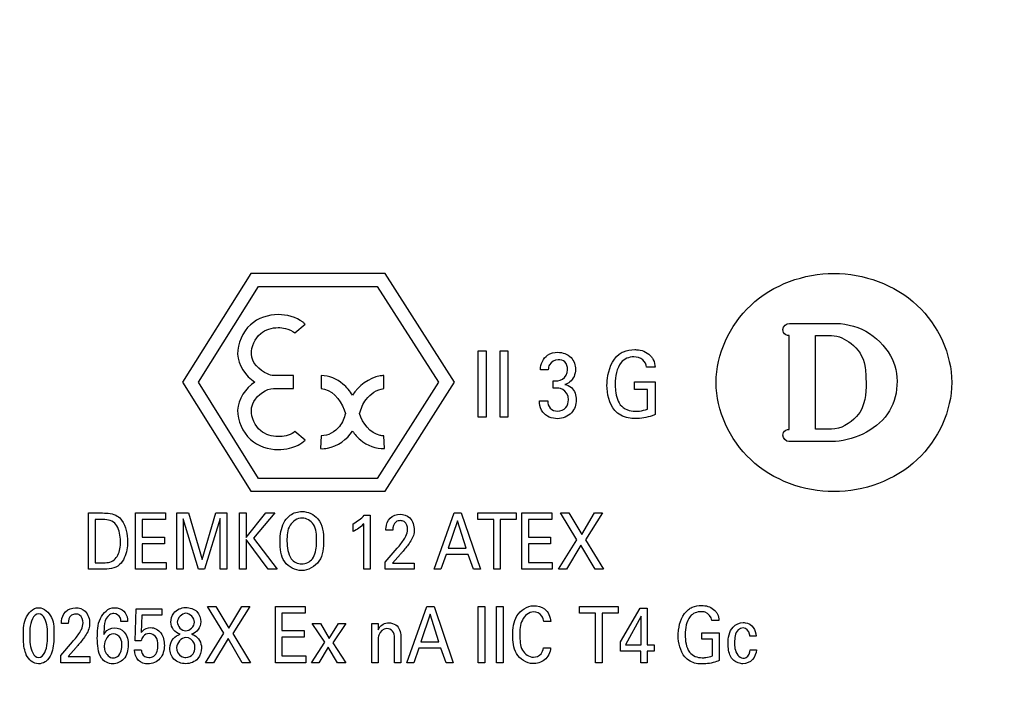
# Model space of a CAD drawing. Header units: inches. Extents: x 0 to 22, y 0 to 17.
# Tile 9 of 75: x 5.617 to 6.495, y 6.373 to 6.966. Entities that reach past the tile are written whole.
import ezdxf

# ---------------------------------------------------------------- set-up
doc = ezdxf.new("R2010")
doc.units = ezdxf.units.IN
doc.header["$LTSCALE"] = 1.21
doc.header["$MEASUREMENT"] = 0
doc.layers.get('0').update_dxf_attribs({"linetype": 'CONTINUOUS'})
doc.layers.add('DIMENSIONS', color=7, linetype='CONTINUOUS')
doc.styles.get("Standard").update_dxf_attribs({"font": 'txt', "width": 0.8})
doc.dimstyles.new('DIMSTYLE_1', dxfattribs={"dimtxt": 0.125, "dimasz": 0.18, "dimexe": 0.125, "dimexo": 0.0625, "dimgap": 0.0625, "dimtad": 0, "dimtih": 1, "dimtoh": 1, "dimzin": 4, "dimdsep": 46, "dimtxsty": 'STANDARD', "dimblk": '_FILLED', "dimblk1": '_FILLED', "dimblk2": '_FILLED', "dimcen": 0.09, "dimadec": 0, "dimazin": 0, "dimtp": 0.001, "dimtm": 0.001, "dimtfac": 1, "dimtofl": 0, "dimtmove": 0, "dimatfit": 3, "dimldrblk": '_FILLED', "dimfxl": 1, "dimtolj": 1, "dimtzin": 4, "dimarcsym": 0})

# ---------------------------------------------------------------- blocks, each defined once
blk = doc.blocks.new('_FILLED')
at = {"color": 0, "linetype": 'BYBLOCK'}
blk.add_solid([(0, 0), (-1, 0.1736), (-1, -0.1736)], dxfattribs=at)
blk = doc.blocks.new('*D4')
at = {"layer": 'DIMENSIONS', "color": 2, "linetype": 'CONTINUOUS'}
for p, q in [((4.87756, 6.64286), (4.06506, 6.64286)), ((4.19006, 6.64286), (4.19006, 6.23261)), ((4.19006, 5.57237), (4.19006, 5.98261)), ((7.03247, 5.57237), (4.06506, 5.57237))]:
    blk.add_line(p, q, dxfattribs=at)
at = {"layer": 'DIMENSIONS', "color": 2, "linetype": 'CONTINUOUS', "xscale": 0.18, "yscale": 0.18, "zscale": 0.18}
for p, rotation in [((4.19006, 6.64286), 90.0001115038), ((4.19006, 5.57237), 270)]:
    blk.add_blockref('_FILLED', p, dxfattribs=dict(at, rotation=rotation))
at = {"layer": 'DIMENSIONS', "color": 2, "linetype": 'CONTINUOUS', "insert": (4.19006, 6.17011), "char_height": 0.125, "width": 1.125, "attachment_point": 2, "line_spacing_factor": 0.9}
blk.add_mtext('1.07{\\Ftxt.shx;\\W1.000000;\\H0.125000; }[27.2]', dxfattribs=at)
blk = doc.blocks.new('*D16')
at = {"layer": 'DIMENSIONS', "color": 2, "linetype": 'CONTINUOUS'}
for p, q in [((4.94006, 6.91971), (4.94006, 9.91637)), ((7.84906, 8.95887), (7.84906, 9.91637)), ((4.94006, 9.79137), (5.76956, 9.79137)), ((7.84906, 9.79137), (7.01956, 9.79137))]:
    blk.add_line(p, q, dxfattribs=at)
at = {"layer": 'DIMENSIONS', "color": 2, "linetype": 'CONTINUOUS', "xscale": 0.18, "yscale": 0.18, "zscale": 0.18, "rotation": 180}
blk.add_blockref('_FILLED', (4.94006, 9.79137), dxfattribs=at)
at = {"layer": 'DIMENSIONS', "color": 2, "linetype": 'CONTINUOUS', "xscale": 0.18, "yscale": 0.18, "zscale": 0.18}
blk.add_blockref('_FILLED', (7.84906, 9.79137), dxfattribs=at)
at = {"layer": 'DIMENSIONS', "color": 2, "linetype": 'CONTINUOUS', "insert": (6.39456, 9.85387), "char_height": 0.125, "width": 1.125, "attachment_point": 2, "line_spacing_factor": 0.9}
blk.add_mtext('2.91{\\Ftxt.shx;\\W1.000000;\\H0.125000; }[73.9]', dxfattribs=at)

msp = doc.modelspace()

# ---------------------------------------------------------------- linework, layer by layer
at = {"color": 40, "linetype": 'CONTINUOUS'}
for p, q in [((5.82291, 6.73999), (5.76201, 6.64306)), ((5.94264, 6.73999), (5.82291, 6.73999)), ((6.00444, 6.64306), (5.94264, 6.73999)), ((5.77625, 6.64306), (5.82988, 6.72843)), ((5.82988, 6.72843), (5.9357, 6.72843)), ((5.9357, 6.72843), (5.99017, 6.64306)), ((5.86219, 6.68703), (5.87135, 6.69471)), ((6.30337, 6.69544), (6.3408, 6.69544)), ((6.30296, 6.60096), (6.30296, 6.68454)), ((6.32653, 6.68454), (6.34086, 6.68454)), ((6.32653, 6.60118), (6.32653, 6.68454)), ((6.02583, 6.67104), (6.03279, 6.67104)), ((6.02583, 6.61183), (6.02583, 6.67104)), ((6.03279, 6.67104), (6.03279, 6.61183)), ((6.04518, 6.67104), (6.05213, 6.67104)), ((6.04518, 6.61183), (6.04518, 6.67104)), ((6.05213, 6.67104), (6.05213, 6.61183)), ((6.18346, 6.65628), (6.17589, 6.65628)), ((5.86113, 6.64884), (5.8433, 6.64884)), ((5.86113, 6.63728), (5.86113, 6.64884)), ((5.88581, 6.64884), (5.88573, 6.63728)), ((5.94153, 6.63728), (5.94142, 6.64884)), ((6.08817, 6.65414), (6.08115, 6.65414)), ((5.76201, 6.64306), (5.82291, 6.54576)), ((5.8299, 6.55723), (5.77625, 6.64306)), ((5.99017, 6.64306), (5.9357, 6.55723)), ((5.94267, 6.54576), (6.00444, 6.64306)), ((6.09255, 6.63766), (6.09255, 6.6443)), ((6.16525, 6.64332), (6.18367, 6.64332)), ((6.16525, 6.63651), (6.16525, 6.64332)), ((6.18367, 6.64332), (6.18367, 6.61412)), ((5.8433, 6.63728), (5.86113, 6.63728)), ((6.17672, 6.63651), (6.16525, 6.63651)), ((6.17672, 6.61896), (6.17672, 6.63651)), ((6.08039, 6.62643), (6.08776, 6.62643)), ((6.03279, 6.61183), (6.02583, 6.61183)), ((6.05213, 6.61183), (6.04518, 6.61183)), ((5.87135, 6.59141), (5.86219, 6.59906)), ((5.88576, 6.59529), (5.88511, 6.58374)), ((5.94213, 6.58374), (5.94148, 6.59529)), ((6.34072, 6.6011), (6.32653, 6.60118)), ((6.34072, 6.59008), (6.30285, 6.59003)), ((5.9357, 6.55723), (5.8299, 6.55723)), ((5.82291, 6.54576), (5.94267, 6.54576)), ((5.67828, 6.52638), (5.69059, 6.52638)), ((5.67828, 6.47619), (5.67828, 6.52638)), ((5.72014, 6.52638), (5.74684, 6.52638)), ((5.72014, 6.47619), (5.72014, 6.52638)), ((5.74684, 6.52638), (5.74684, 6.52047)), ((5.75699, 6.52638), (5.76743, 6.52638)), ((5.75699, 6.47619), (5.75699, 6.52638)), ((5.76743, 6.52638), (5.77944, 6.48502)), ((5.77944, 6.48502), (5.79176, 6.52638)), ((5.79176, 6.52638), (5.80148, 6.52638)), ((5.80148, 6.52638), (5.80148, 6.47619)), ((5.81284, 6.52638), (5.81867, 6.52638)), ((5.81284, 6.47619), (5.81284, 6.52638)), ((5.81867, 6.52638), (5.81867, 6.50441)), ((5.81867, 6.50441), (5.8364, 6.52638)), ((5.84447, 6.52638), (5.82544, 6.50393)), ((5.8364, 6.52638), (5.84447, 6.52638)), ((5.98644, 6.47619), (6.00435, 6.52638)), ((6.00435, 6.52638), (6.01065, 6.52638)), ((6.01065, 6.52638), (6.02785, 6.47619)), ((6.02529, 6.52638), (6.05964, 6.52638)), ((6.02529, 6.52047), (6.02529, 6.52638)), ((6.05964, 6.52638), (6.05964, 6.52047)), ((6.06456, 6.52638), (6.09125, 6.52638)), ((6.06456, 6.47619), (6.06456, 6.52638)), ((6.09125, 6.52638), (6.09125, 6.52047)), ((6.099, 6.52638), (6.10654, 6.52638)), ((6.11373, 6.50246), (6.099, 6.52638)), ((6.10654, 6.52638), (6.11803, 6.50706)), ((6.11803, 6.50706), (6.12952, 6.52638)), ((6.13665, 6.52638), (6.1215, 6.50233)), ((6.12952, 6.52638), (6.13665, 6.52638)), ((5.69124, 6.52061), (5.68417, 6.52061)), ((5.68417, 6.52061), (5.68417, 6.48189)), ((5.74684, 6.52047), (5.72604, 6.52047)), ((5.72604, 6.52047), (5.72604, 6.50483)), ((5.77615, 6.47619), (5.76271, 6.52109)), ((5.76271, 6.52109), (5.76271, 6.47619)), ((5.7957, 6.52137), (5.78174, 6.47619)), ((5.7957, 6.47619), (5.7957, 6.52137)), ((5.91425, 6.50977), (5.91425, 6.51672)), ((5.92374, 6.47619), (5.92374, 6.51672)), ((5.92416, 6.52429), (5.9294, 6.52429)), ((5.9294, 6.52429), (5.9294, 6.47619)), ((6.00723, 6.5195), (5.99899, 6.49489)), ((6.01507, 6.49489), (6.00723, 6.5195)), ((6.03955, 6.52047), (6.02529, 6.52047)), ((6.03955, 6.47619), (6.03955, 6.52047)), ((6.05964, 6.52047), (6.04539, 6.52047)), ((6.04539, 6.52047), (6.04539, 6.47619)), ((6.09125, 6.52047), (6.07045, 6.52047)), ((6.07045, 6.52047), (6.07045, 6.50483)), ((5.94957, 6.51116), (5.94339, 6.51116)), ((5.72604, 6.50483), (5.74583, 6.50483)), ((5.74583, 6.49899), (5.72604, 6.49899)), ((5.72604, 6.49899), (5.72604, 6.48231)), ((5.74583, 6.50483), (5.74583, 6.49899)), ((5.83829, 6.47619), (5.81867, 6.50282)), ((5.81867, 6.50282), (5.81867, 6.47619)), ((5.82544, 6.50393), (5.84653, 6.47619)), ((6.07045, 6.50483), (6.09025, 6.50483)), ((6.09025, 6.49899), (6.07045, 6.49899)), ((6.07045, 6.49899), (6.07045, 6.48231)), ((6.09025, 6.50483), (6.09025, 6.49899)), ((6.09723, 6.47619), (6.11373, 6.50246)), ((6.1215, 6.50233), (6.13741, 6.47619)), ((5.9428, 6.48252), (5.95346, 6.49489)), ((5.95646, 6.48967), (5.94934, 6.48169)), ((5.99899, 6.49489), (6.01507, 6.49489)), ((6.11732, 6.49774), (6.10436, 6.47619)), ((6.12999, 6.47619), (6.11732, 6.49774)), ((5.68417, 6.48189), (5.68994, 6.48189)), ((5.72604, 6.48231), (5.7473, 6.48231)), ((5.7473, 6.48231), (5.7473, 6.47619)), ((5.9428, 6.47619), (5.9428, 6.48252)), ((5.94934, 6.48169), (5.96872, 6.48169)), ((5.96872, 6.48169), (5.96872, 6.47619)), ((5.9971, 6.48926), (5.9925, 6.47619)), ((6.01684, 6.48926), (5.9971, 6.48926)), ((6.02143, 6.47619), (6.01684, 6.48926)), ((6.07045, 6.48231), (6.09173, 6.48231)), ((6.09173, 6.48231), (6.09173, 6.47619)), ((5.69024, 6.47619), (5.67828, 6.47619)), ((5.7473, 6.47619), (5.72014, 6.47619)), ((5.76271, 6.47619), (5.75699, 6.47619)), ((5.78174, 6.47619), (5.77615, 6.47619)), ((5.80148, 6.47619), (5.7957, 6.47619)), ((5.81867, 6.47619), (5.81284, 6.47619)), ((5.84653, 6.47619), (5.83829, 6.47619)), ((5.9294, 6.47619), (5.92374, 6.47619)), ((5.96872, 6.47619), (5.9428, 6.47619)), ((5.9925, 6.47619), (5.98644, 6.47619)), ((6.02785, 6.47619), (6.02143, 6.47619)), ((6.04539, 6.47619), (6.03955, 6.47619)), ((6.09173, 6.47619), (6.06456, 6.47619)), ((6.10436, 6.47619), (6.09723, 6.47619)), ((6.13741, 6.47619), (6.12999, 6.47619)), ((5.71964, 6.41232), (5.72071, 6.44096)), ((5.72071, 6.44096), (5.74362, 6.44096)), ((5.74362, 6.44096), (5.74362, 6.43533)), ((5.799, 6.41914), (5.78427, 6.44305)), ((5.78427, 6.44305), (5.79181, 6.44305)), ((5.79181, 6.44305), (5.8033, 6.42372)), ((5.8033, 6.42372), (5.81479, 6.44305)), ((5.82192, 6.44305), (5.80678, 6.419)), ((5.81479, 6.44305), (5.82192, 6.44305)), ((5.84482, 6.44305), (5.87152, 6.44305)), ((5.84482, 6.39286), (5.84482, 6.44305)), ((5.87152, 6.43714), (5.85072, 6.43714)), ((5.85072, 6.43714), (5.85072, 6.4215)), ((5.87152, 6.44305), (5.87152, 6.43714)), ((5.96211, 6.39286), (5.98002, 6.44305)), ((5.98002, 6.44305), (5.98632, 6.44305)), ((5.98632, 6.44305), (6.00353, 6.39286)), ((6.02573, 6.44305), (6.03163, 6.44305)), ((6.02573, 6.39286), (6.02573, 6.44305)), ((6.03163, 6.44305), (6.03163, 6.39286)), ((6.04212, 6.44305), (6.04802, 6.44305)), ((6.04212, 6.39286), (6.04212, 6.44305)), ((6.04802, 6.44305), (6.04802, 6.39286)), ((6.11607, 6.44305), (6.15042, 6.44305)), ((6.11607, 6.43714), (6.11607, 6.44305)), ((6.13033, 6.43714), (6.11607, 6.43714)), ((6.13033, 6.39286), (6.13033, 6.43714)), ((6.15042, 6.43714), (6.13616, 6.43714)), ((6.13616, 6.43714), (6.13616, 6.39286)), ((6.15042, 6.44305), (6.15042, 6.43714)), ((6.15251, 6.41156), (6.17018, 6.44159)), ((6.17018, 6.44159), (6.17655, 6.44159)), ((6.17655, 6.44159), (6.17655, 6.40892)), ((5.66014, 6.42782), (5.65395, 6.42782)), ((5.71308, 6.42956), (5.70701, 6.42956)), ((5.72577, 6.43533), (5.72501, 6.41976)), ((5.74362, 6.43533), (5.72577, 6.43533)), ((5.98291, 6.43617), (5.97466, 6.41156)), ((5.99075, 6.41156), (5.98291, 6.43617)), ((6.09045, 6.42949), (6.08414, 6.42949)), ((6.17107, 6.43429), (6.15699, 6.40892)), ((6.17107, 6.40892), (6.17107, 6.43429)), ((6.24045, 6.43054), (6.23403, 6.43054)), ((5.78251, 6.39286), (5.799, 6.41914)), ((5.85072, 6.4215), (5.87051, 6.4215)), ((5.87051, 6.4215), (5.87051, 6.41566)), ((5.88881, 6.41114), (5.87774, 6.42776)), ((5.87774, 6.42776), (5.88498, 6.42776)), ((5.88498, 6.42776), (5.89287, 6.41461)), ((5.89287, 6.41461), (5.90112, 6.42776)), ((5.90766, 6.42776), (5.89611, 6.41072)), ((5.90112, 6.42776), (5.90766, 6.42776)), ((5.93086, 6.42776), (5.9364, 6.42776)), ((5.93092, 6.42372), (5.93086, 6.42776)), ((5.93092, 6.39286), (5.93092, 6.42372)), ((5.9364, 6.42776), (5.93645, 6.42212)), ((6.22502, 6.41955), (6.24063, 6.41955)), ((6.22502, 6.41378), (6.22502, 6.41955)), ((6.24063, 6.41955), (6.24063, 6.39481)), ((5.65337, 6.39919), (5.66403, 6.41156)), ((5.72501, 6.41232), (5.71964, 6.41232)), ((5.80259, 6.41441), (5.78964, 6.39286)), ((5.81526, 6.39286), (5.80259, 6.41441)), ((5.80678, 6.419), (5.82268, 6.39286)), ((5.87051, 6.41566), (5.85072, 6.41566)), ((5.85072, 6.41566), (5.85072, 6.39898)), ((5.87709, 6.39286), (5.88881, 6.41114)), ((5.89611, 6.41072), (5.90766, 6.39286)), ((5.93645, 6.41295), (5.93645, 6.39286)), ((5.951, 6.39286), (5.951, 6.41503)), ((5.95666, 6.41656), (5.95666, 6.39286)), ((5.97466, 6.41156), (5.99075, 6.41156)), ((6.15251, 6.40329), (6.15251, 6.41156)), ((6.23474, 6.41378), (6.22502, 6.41378)), ((6.23474, 6.39891), (6.23474, 6.41378)), ((6.27354, 6.41656), (6.26795, 6.41656)), ((5.66704, 6.40635), (5.65991, 6.39835)), ((5.71911, 6.40426), (5.72524, 6.40426)), ((5.89193, 6.40683), (5.88357, 6.39286)), ((5.90036, 6.39286), (5.89193, 6.40683)), ((5.97277, 6.40593), (5.96818, 6.39286)), ((5.99252, 6.40593), (5.97277, 6.40593)), ((5.99711, 6.39286), (5.99252, 6.40593)), ((6.08385, 6.40607), (6.09033, 6.40607)), ((6.17089, 6.40329), (6.15251, 6.40329)), ((6.15699, 6.40892), (6.17107, 6.40892)), ((6.17089, 6.39286), (6.17089, 6.40329)), ((6.17655, 6.40892), (6.1825, 6.40892)), ((6.1825, 6.40329), (6.17655, 6.40329)), ((6.17655, 6.40329), (6.17655, 6.39286)), ((6.1825, 6.40892), (6.1825, 6.40329)), ((6.26819, 6.40447), (6.27378, 6.40447)), ((5.65337, 6.39286), (5.65337, 6.39919)), ((5.67929, 6.39286), (5.65337, 6.39286)), ((5.65991, 6.39835), (5.67929, 6.39835)), ((5.67929, 6.39835), (5.67929, 6.39286)), ((5.78964, 6.39286), (5.78251, 6.39286)), ((5.82268, 6.39286), (5.81526, 6.39286)), ((5.87199, 6.39286), (5.84482, 6.39286)), ((5.85072, 6.39898), (5.87199, 6.39898)), ((5.87199, 6.39898), (5.87199, 6.39286)), ((5.88357, 6.39286), (5.87709, 6.39286)), ((5.90766, 6.39286), (5.90036, 6.39286)), ((5.93645, 6.39286), (5.93092, 6.39286)), ((5.95666, 6.39286), (5.951, 6.39286)), ((5.96818, 6.39286), (5.96211, 6.39286)), ((6.00353, 6.39286), (5.99711, 6.39286)), ((6.03163, 6.39286), (6.02573, 6.39286)), ((6.04802, 6.39286), (6.04212, 6.39286)), ((6.13616, 6.39286), (6.13033, 6.39286)), ((6.17655, 6.39286), (6.17089, 6.39286))]:
    msp.add_line(p, q, dxfattribs=at)
for points, knots in [([(6.23788, 6.64271), (6.23793, 6.66784), (6.26233, 6.72101), (6.31645, 6.73996), (6.34295, 6.73993)], [0, 0, 0, 0, 0.486766, 1, 1, 1, 1]), ([(6.34295, 6.73993), (6.36947, 6.73996), (6.42364, 6.72107), (6.44802, 6.66782), (6.44801, 6.64271)], [0, 0, 0, 0, 0.513626, 1, 1, 1, 1]), ([(5.84721, 6.70323), (5.83849, 6.70323), (5.81925, 6.69695), (5.81119, 6.67759), (5.81119, 6.66807)], [0, 0, 0, 0, 0.478018, 1, 1, 1, 1]), ([(5.87135, 6.69471), (5.87077, 6.69532), (5.86425, 6.70097), (5.85497, 6.70323), (5.84721, 6.70323)], [0, 0, 0, 0, 0.098275, 1, 1, 1, 1]), ([(5.82339, 6.66807), (5.82339, 6.67477), (5.82895, 6.68783), (5.84175, 6.69167), (5.84721, 6.69167)], [0, 0, 0, 0, 0.550836, 1, 1, 1, 1]), ([(5.84721, 6.69167), (5.84943, 6.69167), (5.85477, 6.69125), (5.85968, 6.68883), (5.86219, 6.68703)], [0, 0, 0, 0, 0.418713, 1, 1, 1, 1]), ([(6.3408, 6.69544), (6.35127, 6.69581), (6.37275, 6.69125), (6.38818, 6.67557), (6.39327, 6.66664)], [0, 0, 0, 0, 0.504697, 1, 1, 1, 1]), ([(6.30296, 6.68454), (6.30107, 6.6843), (6.29789, 6.68623), (6.29743, 6.68906), (6.29743, 6.68994)], [0, 0, 0, 0, 0.684383, 1, 1, 1, 1]), ([(5.8433, 6.64884), (5.84139, 6.64884), (5.83234, 6.65198), (5.82339, 6.66046), (5.82339, 6.66807)], [0, 0, 0, 0, 0.200518, 1, 1, 1, 1]), ([(6.08115, 6.65414), (6.08129, 6.659), (6.08508, 6.66793), (6.09358, 6.66965), (6.09672, 6.66965)], [0, 0, 0, 0, 0.607292, 1, 1, 1, 1]), ([(6.09672, 6.66965), (6.10096, 6.66965), (6.10969, 6.66667), (6.11244, 6.65808), (6.11244, 6.65431)], [0, 0, 0, 0, 0.528709, 1, 1, 1, 1]), ([(6.14057, 6.64045), (6.14057, 6.64236), (6.14115, 6.65217), (6.14506, 6.66286), (6.15135, 6.66784)], [0, 0, 0, 0, 0.191999, 1, 1, 1, 1]), ([(6.15135, 6.66784), (6.15253, 6.66879), (6.15685, 6.67128), (6.16191, 6.67203), (6.16532, 6.67203)], [0, 0, 0, 0, 0.307516, 1, 1, 1, 1]), ([(6.17589, 6.65628), (6.17554, 6.65876), (6.17311, 6.66416), (6.16733, 6.66554), (6.16455, 6.66554)], [0, 0, 0, 0, 0.473586, 1, 1, 1, 1]), ([(6.16532, 6.67203), (6.16642, 6.67203), (6.17186, 6.67185), (6.17734, 6.66904), (6.18012, 6.66571)], [0, 0, 0, 0, 0.202789, 1, 1, 1, 1]), ([(6.18012, 6.66571), (6.1808, 6.66487), (6.18271, 6.66204), (6.18333, 6.65858), (6.18346, 6.65628)], [0, 0, 0, 0, 0.318895, 1, 1, 1, 1]), ([(6.09693, 6.66308), (6.09397, 6.66308), (6.08909, 6.66019), (6.0883, 6.65564), (6.08817, 6.65414)], [0, 0, 0, 0, 0.663463, 1, 1, 1, 1]), ([(6.10541, 6.65414), (6.10541, 6.65657), (6.10414, 6.66177), (6.09906, 6.66308), (6.09693, 6.66308)], [0, 0, 0, 0, 0.533255, 1, 1, 1, 1]), ([(6.37053, 6.65774), (6.37092, 6.65529), (6.37198, 6.64282), (6.37205, 6.62955), (6.3682, 6.62022)], [0, 0, 0, 0, 0.196928, 1, 1, 1, 1]), ([(5.91364, 6.63132), (5.91137, 6.63509), (5.90404, 6.64382), (5.89269, 6.64884), (5.88581, 6.64884)], [0, 0, 0, 0, 0.390546, 1, 1, 1, 1]), ([(5.94142, 6.64884), (5.94034, 6.64884), (5.92932, 6.64758), (5.9188, 6.63988), (5.91364, 6.63132)], [0, 0, 0, 0, 0.097648, 1, 1, 1, 1]), ([(6.09255, 6.6443), (6.09531, 6.64402), (6.10199, 6.64424), (6.10541, 6.6509), (6.10541, 6.65414)], [0, 0, 0, 0, 0.461357, 1, 1, 1, 1]), ([(6.11244, 6.65431), (6.11244, 6.65025), (6.10993, 6.64385), (6.1045, 6.64138), (6.10284, 6.64094)], [0, 0, 0, 0, 0.70214, 1, 1, 1, 1]), ([(6.10284, 6.64094), (6.10499, 6.64058), (6.11104, 6.63803), (6.11313, 6.63112), (6.11313, 6.62716)], [0, 0, 0, 0, 0.354959, 1, 1, 1, 1]), ([(6.14787, 6.64152), (6.14787, 6.64008), (6.1482, 6.63371), (6.14956, 6.62696), (6.15246, 6.6229)], [0, 0, 0, 0, 0.222952, 1, 1, 1, 1]), ([(6.34295, 6.54546), (6.31644, 6.54547), (6.26236, 6.56445), (6.23793, 6.61759), (6.23788, 6.64271)], [0, 0, 0, 0, 0.513421, 1, 1, 1, 1]), ([(6.44801, 6.64271), (6.44802, 6.61761), (6.42361, 6.56438), (6.36948, 6.54547), (6.34295, 6.54546)], [0, 0, 0, 0, 0.486187, 1, 1, 1, 1]), ([(5.82339, 6.61805), (5.82339, 6.6207), (5.82676, 6.63005), (5.83627, 6.63728), (5.8433, 6.63728)], [0, 0, 0, 0, 0.273585, 1, 1, 1, 1]), ([(5.88573, 6.63728), (5.88668, 6.63721), (5.89717, 6.63549), (5.90483, 6.62425), (5.90735, 6.61499)], [0, 0, 0, 0, 0.090409, 1, 1, 1, 1]), ([(5.91997, 6.61499), (5.92117, 6.61944), (5.92516, 6.62961), (5.93537, 6.63677), (5.94153, 6.63728)], [0, 0, 0, 0, 0.42739, 1, 1, 1, 1]), ([(6.10618, 6.62725), (6.10618, 6.62858), (6.10575, 6.63287), (6.10206, 6.63653), (6.09923, 6.63725)], [0, 0, 0, 0, 0.313254, 1, 1, 1, 1]), ([(6.08323, 6.61634), (6.08154, 6.6186), (6.0805, 6.62224), (6.08041, 6.62574), (6.08039, 6.62643)], [0, 0, 0, 0, 0.80331, 1, 1, 1, 1]), ([(6.08776, 6.62643), (6.08773, 6.62409), (6.08895, 6.61883), (6.0942, 6.61716), (6.09658, 6.61716)], [0, 0, 0, 0, 0.495271, 1, 1, 1, 1]), ([(6.11313, 6.62716), (6.11313, 6.62313), (6.11018, 6.61406), (6.10099, 6.61043), (6.09644, 6.61043)], [0, 0, 0, 0, 0.469636, 1, 1, 1, 1]), ([(6.09658, 6.61716), (6.09924, 6.61716), (6.1048, 6.61931), (6.10618, 6.62482), (6.10618, 6.62725)], [0, 0, 0, 0, 0.522928, 1, 1, 1, 1]), ([(5.81119, 6.61805), (5.81119, 6.60853), (5.81925, 6.58919), (5.83849, 6.5829), (5.84721, 6.5829)], [0, 0, 0, 0, 0.52187, 1, 1, 1, 1]), ([(5.84721, 6.59445), (5.84175, 6.59445), (5.82894, 6.59828), (5.82339, 6.61135), (5.82339, 6.61805)], [0, 0, 0, 0, 0.449005, 1, 1, 1, 1]), ([(5.90735, 6.61499), (5.90624, 6.61094), (5.90233, 6.60134), (5.89181, 6.59489), (5.88576, 6.59529)], [0, 0, 0, 0, 0.40931, 1, 1, 1, 1]), ([(5.94148, 6.59529), (5.94038, 6.59522), (5.93033, 6.59627), (5.92232, 6.60643), (5.91997, 6.61499)], [0, 0, 0, 0, 0.110239, 1, 1, 1, 1]), ([(6.16581, 6.61052), (6.16372, 6.61052), (6.15705, 6.61093), (6.15053, 6.61436), (6.14759, 6.6179)], [0, 0, 0, 0, 0.312945, 1, 1, 1, 1]), ([(6.16581, 6.61707), (6.16711, 6.61707), (6.17081, 6.61726), (6.17445, 6.61814), (6.17672, 6.61896)], [0, 0, 0, 0, 0.349911, 1, 1, 1, 1]), ([(6.18367, 6.61412), (6.18274, 6.61376), (6.17705, 6.6116), (6.17089, 6.61052), (6.16581, 6.61052)], [0, 0, 0, 0, 0.164875, 1, 1, 1, 1]), ([(6.3682, 6.62022), (6.36696, 6.61733), (6.36031, 6.60794), (6.34903, 6.60113), (6.34072, 6.6011)], [0, 0, 0, 0, 0.274856, 1, 1, 1, 1]), ([(5.86219, 6.59906), (5.86188, 6.59876), (5.85769, 6.59556), (5.85204, 6.59445), (5.84721, 6.59445)], [0, 0, 0, 0, 0.080512, 1, 1, 1, 1]), ([(5.88511, 6.58374), (5.88721, 6.58362), (5.89832, 6.58458), (5.90874, 6.59189), (5.91364, 6.59941)], [0, 0, 0, 0, 0.189795, 1, 1, 1, 1]), ([(5.91364, 6.59941), (5.91557, 6.59647), (5.9229, 6.58801), (5.93452, 6.5833), (5.94213, 6.58374)], [0, 0, 0, 0, 0.316072, 1, 1, 1, 1]), ([(6.29743, 6.5957), (6.29743, 6.59656), (6.29807, 6.5993), (6.3011, 6.60115), (6.30296, 6.60096)], [0, 0, 0, 0, 0.313979, 1, 1, 1, 1]), ([(5.84721, 6.5829), (5.85067, 6.5829), (5.8593, 6.58384), (5.86773, 6.58767), (5.87135, 6.59141)], [0, 0, 0, 0, 0.399194, 1, 1, 1, 1]), ([(5.69059, 6.52638), (5.69512, 6.52638), (5.70209, 6.52598), (5.70669, 6.52131), (5.70774, 6.51985)], [0, 0, 0, 0, 0.715136, 1, 1, 1, 1]), ([(5.85446, 6.52096), (5.85547, 6.52225), (5.85932, 6.52609), (5.86494, 6.5277), (5.86866, 6.5277)], [0, 0, 0, 0, 0.305697, 1, 1, 1, 1]), ([(5.86866, 6.5277), (5.87382, 6.5277), (5.88641, 6.52177), (5.88787, 6.50845), (5.88787, 6.50177)], [0, 0, 0, 0, 0.436071, 1, 1, 1, 1]), ([(5.956, 6.5252), (5.95906, 6.5252), (5.96657, 6.52284), (5.9686, 6.51502), (5.9686, 6.51116)], [0, 0, 0, 0, 0.442951, 1, 1, 1, 1]), ([(5.70667, 6.50059), (5.70667, 6.50143), (5.70649, 6.50681), (5.70534, 6.5126), (5.70255, 6.51623)], [0, 0, 0, 0, 0.153949, 1, 1, 1, 1]), ([(5.84898, 6.50094), (5.84898, 6.50251), (5.84925, 6.50942), (5.85112, 6.51672), (5.85446, 6.52096)], [0, 0, 0, 0, 0.225047, 1, 1, 1, 1]), ([(5.86872, 6.52186), (5.86453, 6.52186), (5.85531, 6.51588), (5.85517, 6.50614), (5.85517, 6.50135)], [0, 0, 0, 0, 0.466484, 1, 1, 1, 1]), ([(5.88162, 6.50184), (5.88162, 6.50669), (5.8816, 6.51629), (5.87259, 6.52186), (5.86872, 6.52186)], [0, 0, 0, 0, 0.556343, 1, 1, 1, 1]), ([(5.94339, 6.51116), (5.94341, 6.51187), (5.94354, 6.51562), (5.94502, 6.51953), (5.94716, 6.52172)], [0, 0, 0, 0, 0.189098, 1, 1, 1, 1]), ([(5.95623, 6.51957), (5.95492, 6.51957), (5.95066, 6.51863), (5.94957, 6.51379), (5.94957, 6.51116)], [0, 0, 0, 0, 0.333548, 1, 1, 1, 1]), ([(5.96277, 6.51171), (5.96277, 6.51425), (5.96141, 6.51877), (5.95743, 6.51957), (5.95623, 6.51957)], [0, 0, 0, 0, 0.678843, 1, 1, 1, 1]), ([(5.95977, 6.50316), (5.96029, 6.50401), (5.96183, 6.50661), (5.96277, 6.50966), (5.96277, 6.51171)], [0, 0, 0, 0, 0.325369, 1, 1, 1, 1]), ([(5.9686, 6.51116), (5.9686, 6.51041), (5.96854, 6.50604), (5.966, 6.50211), (5.96401, 6.49913)], [0, 0, 0, 0, 0.172319, 1, 1, 1, 1]), ([(5.70108, 6.48467), (5.70237, 6.48581), (5.70589, 6.49055), (5.70667, 6.49657), (5.70667, 6.50059)], [0, 0, 0, 0, 0.300238, 1, 1, 1, 1]), ([(5.71298, 6.50087), (5.71298, 6.49841), (5.71241, 6.49112), (5.70947, 6.48366), (5.70591, 6.4803)], [0, 0, 0, 0, 0.334589, 1, 1, 1, 1]), ([(5.86819, 6.47501), (5.86255, 6.47501), (5.84989, 6.48166), (5.84898, 6.49474), (5.84898, 6.50094)], [0, 0, 0, 0, 0.47674, 1, 1, 1, 1]), ([(5.88787, 6.50177), (5.88787, 6.49549), (5.88691, 6.48221), (5.87407, 6.47501), (5.86819, 6.47501)], [0, 0, 0, 0, 0.516731, 1, 1, 1, 1]), ([(5.8778, 6.4855), (5.88037, 6.48922), (5.88142, 6.49517), (5.88162, 6.50074), (5.88162, 6.50184)], [0, 0, 0, 0, 0.805016, 1, 1, 1, 1]), ([(5.96401, 6.49913), (5.96219, 6.49644), (5.95952, 6.4934), (5.95697, 6.49028), (5.95646, 6.48967)], [0, 0, 0, 0, 0.804414, 1, 1, 1, 1]), ([(5.62005, 6.41636), (5.62005, 6.42156), (5.6197, 6.43182), (5.62857, 6.44194), (5.63372, 6.44194)], [0, 0, 0, 0, 0.502222, 1, 1, 1, 1]), ([(5.63372, 6.44194), (5.63854, 6.44194), (5.6477, 6.43299), (5.64739, 6.42273), (5.64739, 6.41747)], [0, 0, 0, 0, 0.477657, 1, 1, 1, 1]), ([(5.65395, 6.42782), (5.65397, 6.42854), (5.65411, 6.43229), (5.65558, 6.4362), (5.65772, 6.43839)], [0, 0, 0, 0, 0.189098, 1, 1, 1, 1]), ([(5.66657, 6.44186), (5.66964, 6.44186), (5.67714, 6.4395), (5.67918, 6.43168), (5.67918, 6.42782)], [0, 0, 0, 0, 0.442896, 1, 1, 1, 1]), ([(5.68604, 6.41476), (5.68604, 6.42067), (5.6859, 6.43197), (5.69589, 6.44194), (5.70112, 6.44194)], [0, 0, 0, 0, 0.530434, 1, 1, 1, 1]), ([(5.70082, 6.43672), (5.69949, 6.43672), (5.69179, 6.43422), (5.69206, 6.42407), (5.69181, 6.41795)], [0, 0, 0, 0, 0.178152, 1, 1, 1, 1]), ([(5.70701, 6.42956), (5.707, 6.43074), (5.7067, 6.43425), (5.70304, 6.43672), (5.70082, 6.43672)], [0, 0, 0, 0, 0.347625, 1, 1, 1, 1]), ([(5.70112, 6.44194), (5.70233, 6.44194), (5.70602, 6.44153), (5.70937, 6.4393), (5.7109, 6.43735)], [0, 0, 0, 0, 0.327247, 1, 1, 1, 1]), ([(5.7516, 6.42894), (5.7516, 6.4318), (5.75348, 6.43894), (5.76089, 6.44207), (5.7648, 6.44207)], [0, 0, 0, 0, 0.422696, 1, 1, 1, 1]), ([(5.7648, 6.44207), (5.76835, 6.44207), (5.77587, 6.4399), (5.77835, 6.4325), (5.77835, 6.42921)], [0, 0, 0, 0, 0.519532, 1, 1, 1, 1]), ([(6.05658, 6.4174), (6.05658, 6.42323), (6.05749, 6.43562), (6.06933, 6.44374), (6.07519, 6.44374)], [0, 0, 0, 0, 0.498922, 1, 1, 1, 1]), ([(6.07495, 6.43818), (6.07087, 6.43818), (6.06282, 6.43092), (6.06288, 6.42202), (6.06288, 6.41747)], [0, 0, 0, 0, 0.472675, 1, 1, 1, 1]), ([(6.08414, 6.42949), (6.08391, 6.43123), (6.08291, 6.43596), (6.07777, 6.43818), (6.07495, 6.43818)], [0, 0, 0, 0, 0.383598, 1, 1, 1, 1]), ([(6.07519, 6.44374), (6.07853, 6.44374), (6.08665, 6.4419), (6.09017, 6.43373), (6.09045, 6.42949)], [0, 0, 0, 0, 0.440226, 1, 1, 1, 1]), ([(6.2041, 6.41712), (6.2041, 6.41873), (6.20459, 6.42705), (6.2079, 6.43612), (6.21323, 6.44034)], [0, 0, 0, 0, 0.192111, 1, 1, 1, 1]), ([(6.21323, 6.44034), (6.21424, 6.44114), (6.2179, 6.44325), (6.22219, 6.44388), (6.22508, 6.44388)], [0, 0, 0, 0, 0.307635, 1, 1, 1, 1]), ([(6.23403, 6.43054), (6.23361, 6.4336), (6.2302, 6.43802), (6.22573, 6.43839), (6.22443, 6.43839)], [0, 0, 0, 0, 0.70487, 1, 1, 1, 1]), ([(6.22508, 6.44388), (6.22602, 6.44388), (6.23062, 6.44373), (6.23527, 6.44135), (6.23763, 6.43853)], [0, 0, 0, 0, 0.202782, 1, 1, 1, 1]), ([(6.23763, 6.43853), (6.2382, 6.43782), (6.23982, 6.43542), (6.24034, 6.43248), (6.24045, 6.43054)], [0, 0, 0, 0, 0.31884, 1, 1, 1, 1]), ([(5.63378, 6.43638), (5.62873, 6.43638), (5.62564, 6.42558), (5.62571, 6.41894), (5.62571, 6.4167)], [0, 0, 0, 0, 0.692663, 1, 1, 1, 1]), ([(5.64167, 6.41684), (5.64167, 6.41948), (5.64183, 6.42604), (5.63839, 6.43638), (5.63378, 6.43638)], [0, 0, 0, 0, 0.364231, 1, 1, 1, 1]), ([(5.6668, 6.43623), (5.66548, 6.43623), (5.66123, 6.43529), (5.66014, 6.43045), (5.66014, 6.42782)], [0, 0, 0, 0, 0.33336, 1, 1, 1, 1]), ([(5.67334, 6.42838), (5.67334, 6.43092), (5.67197, 6.43544), (5.668, 6.43623), (5.6668, 6.43623)], [0, 0, 0, 0, 0.678806, 1, 1, 1, 1]), ([(5.67034, 6.41983), (5.67086, 6.42067), (5.67241, 6.42328), (5.67334, 6.42633), (5.67334, 6.42838)], [0, 0, 0, 0, 0.325492, 1, 1, 1, 1]), ([(5.67918, 6.42782), (5.67918, 6.42708), (5.67911, 6.42271), (5.67658, 6.41878), (5.67458, 6.4158)], [0, 0, 0, 0, 0.172387, 1, 1, 1, 1]), ([(5.93645, 6.42212), (5.9367, 6.42267), (5.93834, 6.4262), (5.94265, 6.42845), (5.94594, 6.42845)], [0, 0, 0, 0, 0.154228, 1, 1, 1, 1]), ([(5.94594, 6.42845), (5.94815, 6.42845), (5.95435, 6.42688), (5.95666, 6.42019), (5.95666, 6.41656)], [0, 0, 0, 0, 0.379155, 1, 1, 1, 1]), ([(6.24857, 6.40982), (6.24857, 6.415), (6.24998, 6.42458), (6.25874, 6.42866), (6.262, 6.42866)], [0, 0, 0, 0, 0.613903, 1, 1, 1, 1]), ([(6.262, 6.42866), (6.26262, 6.42866), (6.266, 6.42843), (6.26947, 6.42661), (6.27107, 6.42435)], [0, 0, 0, 0, 0.182313, 1, 1, 1, 1]), ([(5.69181, 6.41795), (5.69218, 6.4186), (5.69407, 6.42194), (5.69819, 6.42407), (5.7013, 6.42407)], [0, 0, 0, 0, 0.193834, 1, 1, 1, 1]), ([(5.7013, 6.42407), (5.70446, 6.42407), (5.71202, 6.42065), (5.71361, 6.41268), (5.71361, 6.40864)], [0, 0, 0, 0, 0.439061, 1, 1, 1, 1]), ([(5.72501, 6.41976), (5.72539, 6.42021), (5.72752, 6.42267), (5.73092, 6.42421), (5.7336, 6.42421)], [0, 0, 0, 0, 0.180742, 1, 1, 1, 1]), ([(5.7336, 6.42421), (5.73706, 6.42421), (5.74456, 6.42), (5.7458, 6.41217), (5.7458, 6.40836)], [0, 0, 0, 0, 0.475399, 1, 1, 1, 1]), ([(5.94417, 6.42338), (5.94111, 6.42338), (5.93671, 6.41908), (5.93645, 6.41449), (5.93645, 6.41295)], [0, 0, 0, 0, 0.664105, 1, 1, 1, 1]), ([(6.26205, 6.42386), (6.26048, 6.42386), (6.25469, 6.42156), (6.2544, 6.41469), (6.2544, 6.41072)], [0, 0, 0, 0, 0.284493, 1, 1, 1, 1]), ([(6.26795, 6.41656), (6.2679, 6.41717), (6.26772, 6.42035), (6.26469, 6.42386), (6.26205, 6.42386)], [0, 0, 0, 0, 0.18804, 1, 1, 1, 1]), ([(5.6227, 6.39988), (5.62233, 6.40076), (5.62042, 6.40603), (5.62005, 6.41174), (5.62005, 6.41636)], [0, 0, 0, 0, 0.172312, 1, 1, 1, 1]), ([(5.62571, 6.4167), (5.62571, 6.4142), (5.62562, 6.40775), (5.62906, 6.39765), (5.63366, 6.39765)], [0, 0, 0, 0, 0.351876, 1, 1, 1, 1]), ([(5.63366, 6.39765), (5.63857, 6.39765), (5.64169, 6.40813), (5.64167, 6.41463), (5.64167, 6.41684)], [0, 0, 0, 0, 0.689344, 1, 1, 1, 1]), ([(5.64739, 6.41747), (5.64739, 6.41491), (5.64715, 6.4074), (5.64513, 6.39933), (5.64173, 6.39557)], [0, 0, 0, 0, 0.335223, 1, 1, 1, 1]), ([(5.67458, 6.4158), (5.67276, 6.41312), (5.67009, 6.41007), (5.66755, 6.40695), (5.66704, 6.40635)], [0, 0, 0, 0, 0.804532, 1, 1, 1, 1]), ([(5.70795, 6.40802), (5.70795, 6.41026), (5.7077, 6.41527), (5.70287, 6.41872), (5.70035, 6.41872)], [0, 0, 0, 0, 0.472372, 1, 1, 1, 1]), ([(5.74009, 6.4085), (5.74009, 6.41113), (5.73941, 6.41638), (5.73445, 6.41886), (5.73237, 6.41886)], [0, 0, 0, 0, 0.55859, 1, 1, 1, 1]), ([(5.77305, 6.40655), (5.77305, 6.40778), (5.77261, 6.41209), (5.76805, 6.41538), (5.76504, 6.41538)], [0, 0, 0, 0, 0.289569, 1, 1, 1, 1]), ([(5.77004, 6.4183), (5.77086, 6.41804), (5.77582, 6.41643), (5.77894, 6.41047), (5.77894, 6.40614)], [0, 0, 0, 0, 0.165733, 1, 1, 1, 1]), ([(6.07443, 6.39209), (6.06873, 6.39209), (6.05729, 6.39994), (6.05658, 6.41185), (6.05658, 6.4174)], [0, 0, 0, 0, 0.506899, 1, 1, 1, 1]), ([(6.06288, 6.41747), (6.06288, 6.41294), (6.06282, 6.40404), (6.07105, 6.3978), (6.07489, 6.3978)], [0, 0, 0, 0, 0.541138, 1, 1, 1, 1]), ([(6.2544, 6.41072), (6.2544, 6.40899), (6.25429, 6.40385), (6.25804, 6.39689), (6.26176, 6.39689)], [0, 0, 0, 0, 0.317493, 1, 1, 1, 1]), ([(5.69222, 6.40794), (5.69222, 6.40648), (5.69256, 6.40187), (5.69681, 6.3971), (5.70006, 6.3971)], [0, 0, 0, 0, 0.309722, 1, 1, 1, 1]), ([(5.71361, 6.40864), (5.71361, 6.4042), (5.71154, 6.39553), (5.70329, 6.39181), (5.69982, 6.39181)], [0, 0, 0, 0, 0.561019, 1, 1, 1, 1]), ([(5.70006, 6.3971), (5.701, 6.3971), (5.70591, 6.39812), (5.70795, 6.40418), (5.70795, 6.40802)], [0, 0, 0, 0, 0.197783, 1, 1, 1, 1]), ([(5.73125, 6.39175), (5.72825, 6.39175), (5.7214, 6.39401), (5.71923, 6.40091), (5.71911, 6.40426)], [0, 0, 0, 0, 0.473027, 1, 1, 1, 1]), ([(5.72524, 6.40426), (5.72527, 6.4032), (5.72582, 6.39967), (5.72964, 6.39745), (5.73202, 6.39745)], [0, 0, 0, 0, 0.308982, 1, 1, 1, 1]), ([(5.7458, 6.40836), (5.7458, 6.4042), (5.74365, 6.39549), (5.73513, 6.39175), (5.73125, 6.39175)], [0, 0, 0, 0, 0.517789, 1, 1, 1, 1]), ([(5.73202, 6.39745), (5.7335, 6.39745), (5.73875, 6.39891), (5.74009, 6.40501), (5.74009, 6.4085)], [0, 0, 0, 0, 0.298516, 1, 1, 1, 1]), ([(5.75673, 6.40635), (5.75673, 6.40332), (5.7591, 6.39828), (5.76361, 6.39752), (5.76492, 6.39752)], [0, 0, 0, 0, 0.697899, 1, 1, 1, 1]), ([(5.76492, 6.39752), (5.76734, 6.39752), (5.7722, 6.39972), (5.77305, 6.40452), (5.77305, 6.40655)], [0, 0, 0, 0, 0.543179, 1, 1, 1, 1]), ([(5.77894, 6.40614), (5.77894, 6.40278), (5.77681, 6.39496), (5.76884, 6.39202), (5.76492, 6.39202)], [0, 0, 0, 0, 0.461477, 1, 1, 1, 1]), ([(6.09033, 6.40607), (6.08997, 6.40207), (6.08618, 6.39418), (6.07805, 6.39209), (6.07443, 6.39209)], [0, 0, 0, 0, 0.52564, 1, 1, 1, 1]), ([(6.2521, 6.39647), (6.25162, 6.39714), (6.24915, 6.4011), (6.24857, 6.406), (6.24857, 6.40982)], [0, 0, 0, 0, 0.176847, 1, 1, 1, 1]), ([(6.26176, 6.39689), (6.26278, 6.39689), (6.26653, 6.39763), (6.2681, 6.40191), (6.26819, 6.40447)], [0, 0, 0, 0, 0.284596, 1, 1, 1, 1]), ([(6.27378, 6.40447), (6.27362, 6.40133), (6.27158, 6.39471), (6.26494, 6.39196), (6.26182, 6.39196)], [0, 0, 0, 0, 0.502294, 1, 1, 1, 1]), ([(5.64173, 6.39557), (5.64108, 6.39484), (5.63878, 6.39282), (5.63565, 6.39189), (5.6336, 6.39189)], [0, 0, 0, 0, 0.323889, 1, 1, 1, 1]), ([(6.22549, 6.39175), (6.22372, 6.39175), (6.21806, 6.3921), (6.21254, 6.39501), (6.21005, 6.39801)], [0, 0, 0, 0, 0.312742, 1, 1, 1, 1]), ([(6.22549, 6.39731), (6.22659, 6.39731), (6.22973, 6.39746), (6.23282, 6.39821), (6.23474, 6.39891)], [0, 0, 0, 0, 0.350301, 1, 1, 1, 1]), ([(6.24063, 6.39481), (6.23984, 6.3945), (6.23501, 6.39267), (6.2298, 6.39175), (6.22549, 6.39175)], [0, 0, 0, 0, 0.164695, 1, 1, 1, 1]), ([(6.26182, 6.39196), (6.26118, 6.39196), (6.25757, 6.3922), (6.25393, 6.39412), (6.2521, 6.39647)], [0, 0, 0, 0, 0.177643, 1, 1, 1, 1])]:
    msp.add_open_spline(points, degree=3, knots=knots, dxfattribs=at)
for points in [[(6.29743, 6.68994), (6.29743, 6.69264), (6.3007, 6.69583), (6.30337, 6.69544)], [(6.34086, 6.68454), (6.34712, 6.68454), (6.35323, 6.68124), (6.3583, 6.67757)], [(6.3583, 6.67757), (6.36446, 6.67283), (6.36917, 6.66538), (6.37053, 6.65774)], [(5.81119, 6.66807), (5.81119, 6.65829), (5.81837, 6.64845), (5.82654, 6.64306)], [(6.16455, 6.66554), (6.16042, 6.66554), (6.1557, 6.66385), (6.15322, 6.66055)], [(6.39327, 6.66664), (6.40223, 6.65179), (6.40094, 6.6287), (6.39074, 6.61466)], [(6.15322, 6.66055), (6.14923, 6.6553), (6.14787, 6.64811), (6.14787, 6.64152)], [(5.82654, 6.64306), (5.81836, 6.6377), (5.81119, 6.62783), (5.81119, 6.61805)], [(6.14759, 6.6179), (6.14254, 6.62394), (6.14057, 6.63258), (6.14057, 6.64045)], [(6.09923, 6.63725), (6.09705, 6.63775), (6.09478, 6.63774), (6.09255, 6.63766)], [(6.15246, 6.6229), (6.15534, 6.61899), (6.16095, 6.61707), (6.16581, 6.61707)], [(6.09644, 6.61043), (6.09162, 6.61043), (6.08609, 6.61244), (6.08323, 6.61634)], [(6.39074, 6.61466), (6.37995, 6.59954), (6.3593, 6.59024), (6.34072, 6.59008)], [(6.30285, 6.59003), (6.30025, 6.58979), (6.29743, 6.59308), (6.29743, 6.5957)], [(5.94716, 6.52172), (5.94939, 6.52397), (5.95283, 6.5252), (5.956, 6.5252)], [(5.70255, 6.51623), (5.70009, 6.51944), (5.69528, 6.52061), (5.69124, 6.52061)], [(5.70774, 6.51985), (5.71158, 6.51453), (5.71298, 6.50743), (5.71298, 6.50087)], [(5.91425, 6.51672), (5.91779, 6.5189), (5.92121, 6.52136), (5.92416, 6.52429)], [(5.92374, 6.51672), (5.92095, 6.51397), (5.91769, 6.51166), (5.91425, 6.50977)], [(5.85517, 6.50135), (5.85517, 6.49592), (5.85588, 6.48999), (5.85894, 6.4855)], [(5.95346, 6.49489), (5.95574, 6.4975), (5.95793, 6.50022), (5.95977, 6.50316)], [(5.68994, 6.48189), (5.69377, 6.48189), (5.69821, 6.48213), (5.70108, 6.48467)], [(5.85894, 6.4855), (5.86091, 6.48262), (5.86488, 6.48092), (5.86837, 6.48092)], [(5.86837, 6.48092), (5.87186, 6.48092), (5.87577, 6.48266), (5.8778, 6.4855)], [(5.70591, 6.4803), (5.70205, 6.47651), (5.69564, 6.47619), (5.69024, 6.47619)], [(5.65772, 6.43839), (5.65996, 6.44064), (5.6634, 6.44186), (5.66657, 6.44186)], [(5.7109, 6.43735), (5.71248, 6.43516), (5.71299, 6.43225), (5.71308, 6.42956)], [(5.76504, 6.43693), (5.76137, 6.43693), (5.75732, 6.43275), (5.75732, 6.42907)], [(5.77269, 6.42907), (5.77269, 6.43273), (5.7687, 6.43693), (5.76504, 6.43693)], [(6.22443, 6.43839), (6.22093, 6.43839), (6.21693, 6.43695), (6.21483, 6.43415)], [(5.75979, 6.41823), (5.75544, 6.41935), (5.7516, 6.42444), (5.7516, 6.42894)], [(5.75732, 6.42907), (5.75732, 6.42546), (5.76125, 6.42129), (5.76486, 6.42129)], [(5.76486, 6.42129), (5.76854, 6.42129), (5.77269, 6.42539), (5.77269, 6.42907)], [(5.77835, 6.42921), (5.77835, 6.42464), (5.77451, 6.41928), (5.77004, 6.4183)], [(6.21483, 6.43415), (6.21144, 6.42971), (6.21029, 6.42361), (6.21029, 6.41803)], [(5.66403, 6.41156), (5.66631, 6.41417), (5.66849, 6.41689), (5.67034, 6.41983)], [(5.94942, 6.42101), (5.94815, 6.42245), (5.94609, 6.42338), (5.94417, 6.42338)], [(5.951, 6.41503), (5.951, 6.41709), (5.95075, 6.41944), (5.94942, 6.42101)], [(6.27107, 6.42435), (6.27268, 6.42215), (6.27338, 6.41928), (6.27354, 6.41656)], [(5.68975, 6.39703), (5.68651, 6.40212), (5.68604, 6.40872), (5.68604, 6.41476)], [(5.70035, 6.41872), (5.69585, 6.41872), (5.69222, 6.41244), (5.69222, 6.40794)], [(5.72689, 6.41636), (5.72593, 6.41522), (5.72538, 6.41376), (5.72501, 6.41232)], [(5.73237, 6.41886), (5.73036, 6.41886), (5.72819, 6.41789), (5.72689, 6.41636)], [(5.75078, 6.40572), (5.75078, 6.40884), (5.75181, 6.41223), (5.7539, 6.41455)], [(5.7539, 6.41455), (5.7554, 6.41631), (5.75763, 6.41741), (5.75979, 6.41823)], [(5.76504, 6.41538), (5.76095, 6.41538), (5.75673, 6.41044), (5.75673, 6.40635)], [(6.21005, 6.39801), (6.20578, 6.40313), (6.2041, 6.41045), (6.2041, 6.41712)], [(6.21029, 6.41803), (6.21029, 6.41261), (6.21103, 6.40666), (6.21418, 6.40224)], [(5.75438, 6.39606), (5.75204, 6.39858), (5.75078, 6.40228), (5.75078, 6.40572)], [(6.08179, 6.40079), (6.08296, 6.40227), (6.08357, 6.4042), (6.08385, 6.40607)], [(6.21418, 6.40224), (6.21662, 6.39893), (6.22137, 6.39731), (6.22549, 6.39731)], [(5.6336, 6.39189), (5.6291, 6.39189), (5.62444, 6.39572), (5.6227, 6.39988)], [(5.69982, 6.39181), (5.69604, 6.39181), (5.69181, 6.39386), (5.68975, 6.39703)], [(5.76492, 6.39202), (5.76116, 6.39202), (5.75692, 6.39329), (5.75438, 6.39606)], [(6.07489, 6.3978), (6.0774, 6.3978), (6.0802, 6.39885), (6.08179, 6.40079)]]:
    msp.add_open_spline(points, degree=3, dxfattribs=at)

# ---------------------------------------------------------------- dimensions: what is measured, and where the dimension line sits
at = {"layer": 'DIMENSIONS', "color": 2, "linetype": 'CONTINUOUS'}
for base, p1, p2, angle, picture, middle in [((4.94006, 9.79137), (7.84906, 8.89637), (4.94006, 6.85721), 180, '*D16', (6.39456, 9.79137)), ((4.19006, 6.64286), (7.09497, 5.57237), (4.94006, 6.64286), 90.00004, '*D4', (4.19006, 6.10761))]:
    dim = msp.add_linear_dim(base=base, p1=p1, p2=p2, angle=angle, dimstyle='DIMSTYLE_1', dxfattribs=at)
    dim.commit()
    dim.dimension.update_dxf_attribs({"geometry": picture, "text_midpoint": middle, "dimtype": 160})

doc.saveas('drawing.dxf')
